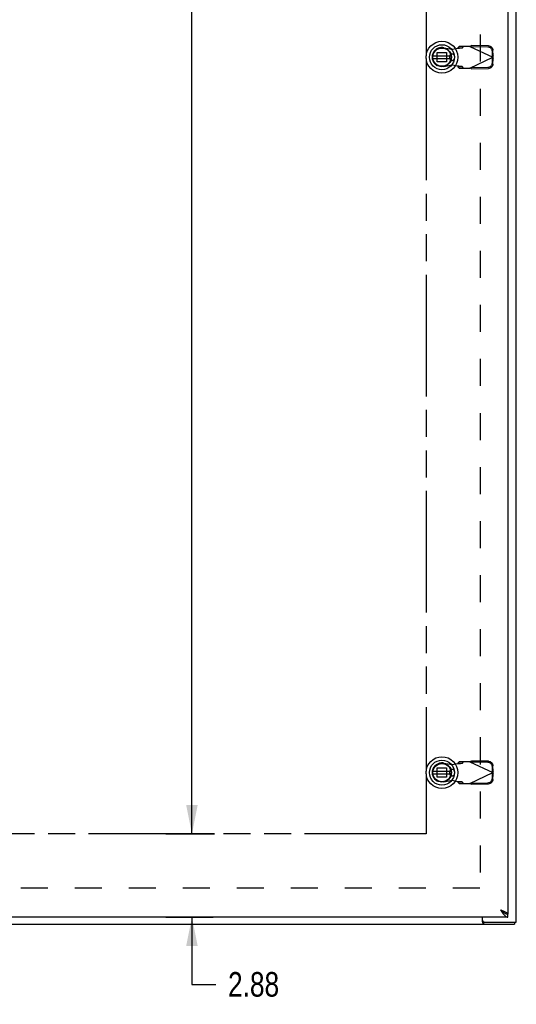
# Model space of a CAD drawing. Extents: x 0 to 170, y 0 to 110.
# Tile 5 of 7: x 54 to 71, y 22 to 56. Entities that reach past the tile are written whole.
import ezdxf

# ---------------------------------------------------------------- set-up
doc = ezdxf.new("R2010")
doc.units = 0
doc.header["$LTSCALE"] = 9.35
doc.header["$MEASUREMENT"] = 0
doc.linetypes.add('HIDDEN', pattern=[0.2, 0.1, -0.1])
doc.linetypes.add('PHANTOM', pattern=[0.8, 0.45, -0.05, 0.1, -0.05, 0.1, -0.05])
doc.layers.get('0').update_dxf_attribs({"linetype": 'CONTINUOUS'})
for name, color, linetype in [('AVAILABLE_DOOR_SPACE', 7, 'CONTINUOUS'), ('DEFAULT_2', 8, 'HIDDEN'), ('DIMENSIONS', 7, 'CONTINUOUS')]:
    doc.layers.add(name, color=color, linetype=linetype)
doc.styles.get("Standard").update_dxf_attribs({"font": 'txt', "width": 0.8})
doc.dimstyles.new('DIMSTYLE_1', dxfattribs={"dimtxt": 0.85, "dimasz": 1, "dimexe": 0.18, "dimexo": 0.0625, "dimgap": 0.09, "dimtad": 0, "dimtih": 1, "dimtoh": 1, "dimzin": 4, "dimtxsty": 'STANDARD', "dimblk": '_FILLED', "dimblk1": '_FILLED', "dimblk2": '_FILLED', "dimcen": 0.09, "dimazin": 3, "dimtfac": 1, "dimtofl": 0, "dimtmove": 0, "dimatfit": 3, "dimtolj": 1, "dimtzin": 4})

# ---------------------------------------------------------------- blocks, each defined once
blk = doc.blocks.new('_FILLED')
at = {"color": 0, "linetype": 'BYBLOCK'}
blk.add_solid([(0, 0), (-1, 0.2), (-1, -0.2)], dxfattribs=at)
blk = doc.blocks.new('*D7')
at = {"layer": 'DIMENSIONS', "color": 2, "linetype": 'CONTINUOUS'}
for p, q in [((61.016, 81.825), (59.335, 81.825)), ((60.235, 81.825), (60.235, 58.887)), ((60.235, 28.075), (60.235, 57.187)), ((61.016, 28.075), (59.335, 28.075))]:
    blk.add_line(p, q, dxfattribs=at)
for p, rotation in [((60.235, 81.825), 90), ((60.235, 28.075), 270)]:
    blk.add_blockref('_FILLED', p, dxfattribs=dict(at, rotation=rotation))
at = {"layer": 'DIMENSIONS', "color": 2, "linetype": 'CONTINUOUS', "width": 0.8}
blk.add_text('53.75', height=0.85, dxfattribs=at).set_placement((58.535, 57.612))
blk = doc.blocks.new('*D10')
at = {"layer": 'DIMENSIONS', "color": 2, "linetype": 'CONTINUOUS'}
for p, q in [((60.235, 28.075), (60.235, 30.075)), ((59.335, 28.075), (61.016, 28.075)), ((59.335, 25.2), (60.968, 25.2)), ((60.235, 25.2), (60.235, 22.872)), ((60.235, 22.872), (61.06, 22.872))]:
    blk.add_line(p, q, dxfattribs=at)
for p, rotation in [((60.235, 28.075), 270), ((60.235, 25.2), 90)]:
    blk.add_blockref('_FILLED', p, dxfattribs=dict(at, rotation=rotation))
at = {"layer": 'DIMENSIONS', "color": 2, "linetype": 'CONTINUOUS', "width": 0.8}
blk.add_text('2.88', height=0.85, dxfattribs=at).set_placement((61.485, 22.447))

msp = doc.modelspace()

# ---------------------------------------------------------------- linework, layer by layer
at = {"color": 3, "linetype": 'CONTINUOUS'}
for p, q in [((71.469, 25.028), (71.469, 84.872)), ((71.171, 84.596), (71.171, 25.304)), ((35.532, 24.95), (71.406, 24.95)), ((71.171, 25.2), (35.546, 25.2)), ((70.297, 25.031), (70.297, 25.2)), ((70.357, 25.028), (71.469, 25.028))]:
    msp.add_line(p, q, dxfattribs=at)
at = {"color": 6, "linetype": 'CONTINUOUS'}
for p, q in [((69.205, 54.987), (68.58, 54.987)), ((68.58, 54.908), (69.205, 54.908)), ((69.205, 30.237), (68.58, 30.237)), ((68.58, 30.158), (69.205, 30.158))]:
    msp.add_line(p, q, dxfattribs=at)
at = {"color": 7, "linetype": 'CONTINUOUS'}
for p, q in [((68.507, 54.755), (68.517, 54.731)), ((68.507, 30.005), (68.517, 29.981)), ((71.171, 25.2), (71.171, 25.304)), ((70.297, 25.069), (70.3, 25.068)), ((70.357, 25.028), (70.333, 25.028)), ((70.333, 25.028), (70.333, 24.95)), ((71.406, 25.028), (71.406, 24.95))]:
    msp.add_line(p, q, dxfattribs=at)
at = {"color": 3, "linetype": 'CONTINUOUS'}
for points in [[(70.924, 25.446), (70.954, 25.435), (70.983, 25.424), (71.012, 25.413), (71.039, 25.402), (71.064, 25.391), (71.088, 25.38), (71.109, 25.369), (71.127, 25.358), (71.143, 25.348), (71.155, 25.337), (71.164, 25.326), (71.169, 25.315), (71.171, 25.304)], [(70.924, 25.446), (70.945, 25.414), (70.965, 25.382), (70.986, 25.352), (71.006, 25.323), (71.027, 25.296), (71.048, 25.272), (71.068, 25.251), (71.089, 25.233), (71.109, 25.218), (71.13, 25.208), (71.15, 25.202), (71.171, 25.2)], [(70.297, 25.031), (70.299, 25.026), (70.301, 25.019), (70.303, 25.011), (70.305, 25.003), (70.307, 24.995), (70.308, 24.987), (70.31, 24.98), (70.312, 24.974), (70.314, 24.968), (70.316, 24.963), (70.318, 24.959), (70.321, 24.955), (70.324, 24.953), (70.327, 24.951), (70.33, 24.95), (70.333, 24.95)]]:
    msp.add_lwpolyline(points, dxfattribs=at)
at = {"color": 7, "linetype": 'CONTINUOUS'}
for points in [[(70.924, 25.446), (70.947, 25.432), (70.968, 25.418), (70.989, 25.403), (71.008, 25.389), (71.025, 25.375), (71.04, 25.361), (71.051, 25.346), (71.054, 25.341)], [(70.924, 25.446), (70.945, 25.428), (70.965, 25.409), (70.986, 25.392), (71.006, 25.375), (71.027, 25.359), (71.048, 25.345)], [(71.048, 25.345), (71.068, 25.333), (71.089, 25.323), (71.109, 25.314), (71.13, 25.309), (71.15, 25.305), (71.171, 25.304)], [(70.321, 25.04), (70.322, 25.038), (70.324, 25.034), (70.326, 25.031), (70.329, 25.029), (70.331, 25.028), (70.333, 25.028)]]:
    msp.add_lwpolyline(points, dxfattribs=at)
for centre, radius in [((68.893, 54.947), 0.551), ((68.893, 54.947), 0.433), ((68.893, 54.947), 0.329), ((68.893, 54.947), 0.317), ((68.893, 30.197), 0.551), ((68.893, 30.197), 0.433), ((68.893, 30.197), 0.329), ((68.893, 30.197), 0.317)]:
    msp.add_circle(centre, radius, dxfattribs=at)
at = {"color": 6, "linetype": 'CONTINUOUS'}
for centre in [(68.893, 54.947), (68.893, 30.197)]:
    msp.add_circle(centre, 0.315, dxfattribs=at)
at = {"color": 3, "linetype": 'CONTINUOUS'}
msp.add_arc((70.357, 25.088), 0.06, 180, 270, dxfattribs=at)
at = {"layer": 'AVAILABLE_DOOR_SPACE', "color": 4, "linetype": 'PHANTOM'}
for p, q in [((68.344, 79.651), (68.344, 54.994)), ((68.344, 54.901), (68.344, 30.244)), ((68.344, 30.151), (68.344, 28.075)), ((68.344, 28.075), (37.094, 28.075))]:
    msp.add_line(p, q, dxfattribs=at)
at = {"layer": 'DEFAULT_2', "color": 8, "linetype": 'HIDDEN'}
for p, q in [((70.219, 83.778), (70.219, 26.122)), ((68.953, 55.277), (69.247, 55.223)), ((69.247, 55.223), (69.444, 55.261)), ((69.489, 55.321), (69.448, 55.275)), ((69.448, 55.275), (69.603, 55.275)), ((69.863, 55.321), (69.489, 55.321)), ((69.603, 55.275), (69.644, 55.321)), ((69.863, 55.321), (70.65, 54.947)), ((69.891, 55.308), (69.911, 55.349)), ((70.482, 55.298), (69.891, 55.308)), ((70.501, 55.339), (69.911, 55.349)), ((70.664, 54.992), (70.66, 55.185)), ((68.733, 55.107), (69.052, 55.107)), ((68.733, 54.788), (68.733, 55.107)), ((69.052, 55.107), (69.052, 54.788)), ((69.16, 54.971), (69.16, 54.924)), ((69.333, 54.971), (69.333, 54.924)), ((69.863, 54.573), (70.65, 54.947)), ((70.644, 54.95), (70.641, 55.143)), ((70.641, 54.751), (70.644, 54.944)), ((70.664, 54.992), (70.644, 54.95)), ((70.644, 54.944), (70.664, 54.903)), ((70.66, 54.71), (70.664, 54.903)), ((69.052, 54.788), (68.733, 54.788)), ((69.247, 54.672), (68.953, 54.618)), ((69.444, 54.634), (69.247, 54.672)), ((69.603, 54.619), (69.448, 54.619)), ((69.448, 54.619), (69.489, 54.573)), ((69.489, 54.573), (69.863, 54.573)), ((69.644, 54.573), (69.603, 54.619)), ((69.891, 54.587), (70.482, 54.597)), ((69.911, 54.545), (69.891, 54.587)), ((69.911, 54.545), (70.501, 54.555)), ((68.733, 30.357), (69.052, 30.357)), ((68.733, 30.038), (68.733, 30.357)), ((68.953, 30.527), (69.247, 30.473)), ((69.052, 30.357), (69.052, 30.038)), ((69.247, 30.473), (69.444, 30.511)), ((69.489, 30.571), (69.448, 30.525)), ((69.448, 30.525), (69.603, 30.525)), ((69.863, 30.571), (69.489, 30.571)), ((69.603, 30.525), (69.644, 30.571)), ((69.863, 30.571), (70.65, 30.197)), ((69.891, 30.558), (69.911, 30.599)), ((70.482, 30.548), (69.891, 30.558)), ((70.501, 30.589), (69.911, 30.599)), ((70.644, 30.2), (70.641, 30.393)), ((70.664, 30.242), (70.66, 30.435)), ((69.052, 30.038), (68.733, 30.038)), ((69.16, 30.221), (69.16, 30.174)), ((69.333, 30.221), (69.333, 30.174)), ((69.863, 29.823), (70.65, 30.197)), ((70.641, 30.001), (70.644, 30.194)), ((70.664, 30.242), (70.644, 30.2)), ((70.644, 30.194), (70.664, 30.153)), ((70.66, 29.96), (70.664, 30.153)), ((69.247, 29.922), (68.953, 29.868)), ((69.444, 29.884), (69.247, 29.922)), ((69.603, 29.869), (69.448, 29.869)), ((69.448, 29.869), (69.489, 29.823)), ((69.489, 29.823), (69.863, 29.823)), ((69.644, 29.823), (69.603, 29.869)), ((69.891, 29.837), (70.482, 29.847)), ((69.911, 29.795), (69.891, 29.837)), ((69.911, 29.795), (70.501, 29.805)), ((70.204, 26.2), (36.734, 26.2))]:
    msp.add_line(p, q, dxfattribs=at)
for points in [[(69.444, 55.261), (69.476, 55.263), (69.506, 55.265), (69.535, 55.267), (69.559, 55.269), (69.579, 55.271), (69.594, 55.273), (69.603, 55.275)], [(69.448, 55.275), (69.447, 55.27), (69.446, 55.266), (69.444, 55.261)], [(69.863, 55.321), (69.879, 55.331), (69.895, 55.34), (69.911, 55.349)], [(70.641, 55.143), (70.637, 55.173), (70.628, 55.202), (70.613, 55.228), (70.593, 55.251), (70.569, 55.271), (70.542, 55.285), (70.512, 55.294), (70.482, 55.298)], [(70.501, 55.339), (70.532, 55.336), (70.562, 55.327), (70.589, 55.312), (70.613, 55.293), (70.633, 55.27), (70.647, 55.243), (70.657, 55.215), (70.66, 55.185)], [(70.664, 54.992), (70.659, 54.977), (70.655, 54.962), (70.65, 54.947)], [(70.65, 54.947), (70.655, 54.932), (70.659, 54.917), (70.664, 54.903)], [(69.603, 54.619), (69.594, 54.621), (69.579, 54.624), (69.559, 54.626), (69.535, 54.628), (69.506, 54.63), (69.476, 54.632), (69.444, 54.634)], [(69.444, 54.634), (69.446, 54.629), (69.447, 54.624), (69.448, 54.619)], [(69.911, 54.545), (69.895, 54.554), (69.879, 54.564), (69.863, 54.573)], [(70.482, 54.597), (70.512, 54.6), (70.542, 54.609), (70.569, 54.624), (70.593, 54.643), (70.613, 54.666), (70.628, 54.693), (70.637, 54.722), (70.641, 54.751)], [(70.66, 54.71), (70.657, 54.68), (70.647, 54.651), (70.633, 54.625), (70.613, 54.602), (70.589, 54.582), (70.562, 54.568), (70.532, 54.559), (70.501, 54.555)], [(69.444, 30.511), (69.476, 30.513), (69.506, 30.515), (69.535, 30.517), (69.559, 30.519), (69.579, 30.521), (69.594, 30.523), (69.603, 30.525)], [(69.448, 30.525), (69.447, 30.52), (69.446, 30.516), (69.444, 30.511)], [(69.863, 30.571), (69.879, 30.581), (69.895, 30.59), (69.911, 30.599)], [(70.641, 30.393), (70.637, 30.423), (70.628, 30.452), (70.613, 30.478), (70.593, 30.501), (70.569, 30.521), (70.542, 30.535), (70.512, 30.544), (70.482, 30.548)], [(70.501, 30.589), (70.532, 30.586), (70.562, 30.577), (70.589, 30.562), (70.613, 30.543), (70.633, 30.52), (70.647, 30.493), (70.657, 30.465), (70.66, 30.435)], [(70.482, 29.847), (70.512, 29.85), (70.542, 29.859), (70.569, 29.874), (70.593, 29.893), (70.613, 29.916), (70.628, 29.943), (70.637, 29.972), (70.641, 30.001)], [(70.664, 30.242), (70.659, 30.227), (70.655, 30.212), (70.65, 30.197)], [(70.65, 30.197), (70.655, 30.182), (70.659, 30.167), (70.664, 30.153)], [(69.603, 29.869), (69.594, 29.871), (69.579, 29.874), (69.559, 29.876), (69.535, 29.878), (69.506, 29.88), (69.476, 29.882), (69.444, 29.884)], [(69.444, 29.884), (69.446, 29.879), (69.447, 29.874), (69.448, 29.869)], [(69.911, 29.795), (69.895, 29.804), (69.879, 29.814), (69.863, 29.823)], [(70.66, 29.96), (70.657, 29.93), (70.647, 29.901), (70.633, 29.875), (70.613, 29.852), (70.589, 29.832), (70.562, 29.818), (70.532, 29.809), (70.501, 29.805)]]:
    msp.add_lwpolyline(points, dxfattribs=at)
for centre, radius, start, end in [((68.893, 54.947), 0.335, 79.673, 280.327), ((69.247, 54.971), 0.0866, 0, 180), ((69.247, 54.924), 0.0866, 180, 360), ((68.893, 30.197), 0.335, 79.673, 280.327), ((69.247, 30.221), 0.0866, 0, 180), ((69.247, 30.174), 0.0866, 180, 360)]:
    msp.add_arc(centre, radius, start, end, dxfattribs=at)

# ---------------------------------------------------------------- dimensions: what is measured, and where the dimension line sits
at = {"layer": 'DIMENSIONS', "color": 2, "linetype": 'CONTINUOUS'}
for base, p1, p2, angle, picture, middle in [((60.235, 28.075), (59.335, 81.825), (59.335, 28.075), 270, '*D7', (60.235, 58.037)), ((60.235404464, 28.074651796), (59.335404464, 25.199651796), (59.335404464, 28.074651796), 90, '*D10', (62.845404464, 22.872421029))]:
    dim = msp.add_linear_dim(base=base, p1=p1, p2=p2, angle=angle, dimstyle='DIMSTYLE_1', dxfattribs=at)
    dim.commit()
    dim.dimension.update_dxf_attribs({"geometry": picture, "text_midpoint": middle, "dimtype": 160})

doc.saveas('drawing.dxf')
